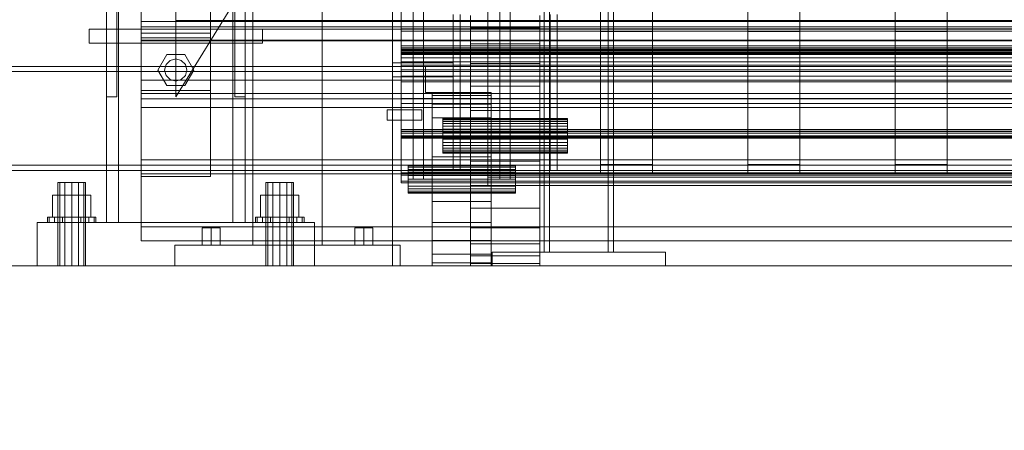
# Model space of a CAD drawing. Header units: millimetres. Extents: x -3490 to 61924, y -72580 to 6847.
# Tile 62 of 256: x -520 to 48, y -36095 to -35858. Entities that reach past the tile are written whole.
import ezdxf

# ---------------------------------------------------------------- set-up
doc = ezdxf.new("R2010")
doc.units = ezdxf.units.MM
for name, color, linetype, lineweight in [('COTAS_O', 1, 'Continuous', 0), ('COTAS_P', 1, 'Continuous', 0), ('frontal_bajante_movil', 7, 'Continuous', 0), ('frontal_C01', 7, 'Continuous', 0), ('frontal_C02', 7, 'Continuous', 0), ('frontal_C05', 7, 'Continuous', 0), ('frontal_C09', 7, 'Continuous', 0), ('frontal_secador', 7, 'Continuous', 0)]:
    doc.layers.add(name, color=color, linetype=linetype, lineweight=lineweight)
doc.dimstyles.new('R19_100', dxfattribs={"dimtxt": 250, "dimasz": 150, "dimexe": 150, "dimexo": 80, "dimgap": 100, "dimtad": 1, "dimtih": 1, "dimtoh": 1, "dimdsep": 46, "dimcen": 0.09, "dimadec": 0, "dimazin": 0, "dimtfac": 1, "dimtdec": 4, "dimtofl": 0, "dimtmove": 0, "dimatfit": 3, "dimfxl": 1, "dimtolj": 1, "dimtzin": 0, "dimarcsym": 0})

# ---------------------------------------------------------------- blocks, each defined once
blk = doc.blocks.new('DIM_R29_54')
at = {"layer": 'COTAS_P'}
for p, q in [((-2600, -35460), (-2645.93, -36358.83)), ((140, -35600), (94.07, -36498.83)), ((-2645.93, -36358.83), (-2493.82, -36321.54)), ((94.07, -36498.83), (-2645.93, -36358.83)), ((-2645.93, -36358.83), (-2498.42, -36411.42)), ((94.07, -36498.83), (-53.43, -36446.23)), ((94.07, -36498.83), (-58.03, -36536.11))]:
    blk.add_line(p, q, dxfattribs=at)
blk.add_text('2743.57 P', height=250, rotation=177.075, dxfattribs=at).set_placement((-1281.03, -36528.7))
blk = doc.blocks.new('DIM_R29_59')
at = {"layer": 'COTAS_O'}
for p, q in [((-1850, -34900), (-1850, -35600)), ((-150, -34900), (-150, -35600)), ((-1850, -35600), (-1700, -35555)), ((-150, -35600), (-300, -35555)), ((-150, -35600), (-1850, -35600)), ((-1850, -35600), (-1700, -35645)), ((-150, -35600), (-300, -35645))]:
    blk.add_line(p, q, dxfattribs=at)
blk.add_text('1700 O', height=250, rotation=180, dxfattribs=at).set_placement((-1000, -35700))
blk = doc.blocks.new('DIM_R29_63')
at = {"layer": 'COTAS_O'}
for p, q in [((-1480, -35300), (-1330, -35255)), ((490, -35300), (340, -35255)), ((-1480, -36000), (-1480, -35300)), ((-1480, -35300), (490, -35300)), ((-1480, -35300), (-1330, -35345)), ((490, -35300), (340, -35345)), ((490, -36000), (490, -35300))]:
    blk.add_line(p, q, dxfattribs=at)
blk.add_text('1970 O', height=250, dxfattribs=at).set_placement((-495, -35200))
blk = doc.blocks.new('DIM_R29_65')
at = {"layer": 'COTAS_O'}
for p, q in [((-1400, -35300), (-1250, -35255)), ((1400, -35300), (1250, -35255)), ((-1400, -36000), (-1400, -35300)), ((-1400, -35300), (1400, -35300)), ((-1400, -35300), (-1250, -35345)), ((1400, -35300), (1250, -35345)), ((1400, -36000), (1400, -35300))]:
    blk.add_line(p, q, dxfattribs=at)
blk.add_text('2800 O', height=250, dxfattribs=at).set_placement((0, -35200))
blk = doc.blocks.new('DIM_R29_66')
at = {"layer": 'COTAS_P'}
for p, q in [((-305, -34680), (395, -34680)), ((395, -34680), (350, -34830)), ((395, -36000), (395, -34680)), ((395, -34680), (440, -34830)), ((395, -36000), (350, -35850)), ((395, -36000), (440, -35850)), ((-305, -36000), (395, -36000))]:
    blk.add_line(p, q, dxfattribs=at)
blk.add_text('1320 P', height=250, rotation=90, dxfattribs=at).set_placement((295, -35340))
blk = doc.blocks.new('DIM_R29_67')
at = {"layer": 'COTAS_P'}
for p, q in [((-305, -35300), (-155, -35255)), ((345, -35300), (195, -35255)), ((-305, -36000), (-305, -35300)), ((-305, -35300), (345, -35300)), ((-305, -35300), (-155, -35345)), ((345, -35300), (195, -35345)), ((345, -36000), (345, -35300))]:
    blk.add_line(p, q, dxfattribs=at)
blk.add_text('650 P', height=250, dxfattribs=at).set_placement((20, -35200))

msp = doc.modelspace()

# ---------------------------------------------------------------- linework, layer by layer
at = {"layer": 'frontal_bajante_movil'}
for p, q in [((-293, -35950), (-293, -35848)), ((-287, -35950), (-287, -35848)), ((-243, -35950), (-243, -35848)), ((-237, -35950), (-237, -35848)), ((-270, -35945), (-270, -35855)), ((-266, -35945), (-266, -35855)), ((-260, -35862.64), (-260, -35855.709)), ((-220, -35862.64), (-220, -35855.709)), ((-214, -35945), (-214, -35855)), ((-210, -35945), (-210, -35855)), ((-260, -35871.967), (-260, -35862.64)), ((-220, -35862.64), (-260, -35862.64)), ((-220, -35871.967), (-220, -35862.64)), ((-260, -35883.332), (-260, -35871.967)), ((-220, -35871.967), (-260, -35871.967)), ((-220, -35883.332), (-220, -35871.967)), ((-305, -35883), (-270, -35883)), ((-305, -35891), (-305, -35883)), ((-286, -35885), (-270, -35885)), ((-286, -35900), (-286, -35885)), ((-270, -35891), (-270, -35883)), ((-270, -35900), (-270, -35885)), ((-260, -35896.299), (-260, -35883.332)), ((-220, -35883.332), (-260, -35883.332)), ((-220, -35896.299), (-220, -35883.332)), ((-305, -35891), (-270, -35891)), ((-260, -35910.368), (-260, -35896.299)), ((-220, -35896.299), (-260, -35896.299)), ((-220, -35910.368), (-220, -35896.299)), ((-286, -35900), (-270, -35900)), ((-282, -35901.704), (-282, -35900)), ((-282, -35900), (-248, -35900)), ((-282, -35906.699), (-282, -35901.704)), ((-282, -35901.704), (-248, -35901.704)), ((-248, -35901.704), (-248, -35900)), ((-248, -35906.699), (-248, -35901.704)), ((-308, -35910), (-288, -35910)), ((-308, -35916), (-308, -35910)), ((-288, -35916), (-288, -35910)), ((-282, -35914.645), (-282, -35906.699)), ((-282, -35906.699), (-248, -35906.699)), ((-248, -35914.645), (-248, -35906.699)), ((-282, -35925), (-282, -35914.645)), ((-282, -35914.645), (-248, -35914.645)), ((-276, -35915.192), (-276, -35915)), ((-204, -35915), (-276, -35915)), ((-276, -35915.761), (-276, -35915.192)), ((-204, -35915.192), (-276, -35915.192)), ((-260, -35925), (-260, -35910.368)), ((-220, -35910.368), (-260, -35910.368)), ((-248, -35925), (-248, -35914.645)), ((-220, -35925), (-220, -35910.368)), ((-204, -35915.192), (-204, -35915)), ((-204, -35915.761), (-204, -35915.192)), ((-308, -35916), (-288, -35916)), ((-276, -35916.685), (-276, -35915.761)), ((-204, -35915.761), (-276, -35915.761)), ((-276, -35917.929), (-276, -35916.685)), ((-204, -35916.685), (-276, -35916.685)), ((-276, -35919.444), (-276, -35917.929)), ((-204, -35917.929), (-276, -35917.929)), ((-276, -35921.173), (-276, -35919.444)), ((-204, -35919.444), (-276, -35919.444)), ((-276, -35923.049), (-276, -35921.173)), ((-204, -35921.173), (-276, -35921.173)), ((-204, -35916.685), (-204, -35915.761)), ((-204, -35917.929), (-204, -35916.685)), ((-204, -35919.444), (-204, -35917.929)), ((-204, -35921.173), (-204, -35919.444)), ((-204, -35923.049), (-204, -35921.173)), ((-282, -35937.059), (-282, -35925)), ((-282, -35925), (-248, -35925)), ((-276, -35925), (-276, -35923.049)), ((-204, -35923.049), (-276, -35923.049)), ((-276, -35925), (-276, -35926.951)), ((-276, -35925), (-204, -35925)), ((-276, -35926.951), (-276, -35928.827)), ((-204, -35926.951), (-276, -35926.951)), ((-260, -35925), (-260, -35939.632)), ((-260, -35925), (-220, -35925)), ((-248, -35937.059), (-248, -35925)), ((-220, -35939.632), (-220, -35925)), ((-204, -35925), (-204, -35923.049)), ((-204, -35926.951), (-204, -35925)), ((-204, -35926.951), (-204, -35928.827)), ((-276, -35928.827), (-276, -35930.556)), ((-204, -35928.827), (-276, -35928.827)), ((-276, -35930.556), (-276, -35932.071)), ((-204, -35930.556), (-276, -35930.556)), ((-276, -35932.071), (-276, -35933.315)), ((-204, -35932.071), (-276, -35932.071)), ((-204, -35928.827), (-204, -35930.556)), ((-204, -35930.556), (-204, -35932.071)), ((-204, -35932.071), (-204, -35933.315)), ((-282, -35937.059), (-282, -35950)), ((-282, -35937.059), (-248, -35937.059)), ((-276, -35933.315), (-276, -35934.239)), ((-204, -35933.315), (-276, -35933.315)), ((-276, -35934.239), (-276, -35934.808)), ((-204, -35934.239), (-276, -35934.239)), ((-276, -35934.808), (-276, -35935)), ((-204, -35934.808), (-276, -35934.808)), ((-204, -35935), (-276, -35935)), ((-248, -35950), (-248, -35937.059)), ((-204, -35933.315), (-204, -35934.239)), ((-204, -35934.239), (-204, -35934.808)), ((-204, -35934.808), (-204, -35935)), ((-296, -35942.273), (-296, -35942)), ((-296, -35942), (-234, -35942)), ((-296, -35943.072), (-296, -35942.273)), ((-296, -35942.273), (-234, -35942.273)), ((-296, -35944.343), (-296, -35943.072)), ((-296, -35943.072), (-234, -35943.072)), ((-260, -35939.632), (-260, -35953.701)), ((-220, -35939.632), (-260, -35939.632)), ((-234, -35942.273), (-234, -35942)), ((-234, -35943.072), (-234, -35942.273)), ((-234, -35944.343), (-234, -35943.072)), ((-220, -35939.632), (-220, -35953.701)), ((-296, -35946), (-296, -35944.343)), ((-296, -35944.343), (-234, -35944.343)), ((-296, -35947.929), (-296, -35946)), ((-296, -35946), (-234, -35946)), ((-296, -35947.929), (-296, -35950)), ((-296, -35947.929), (-234, -35947.929)), ((-270, -35945), (-266, -35945)), ((-234, -35946), (-234, -35944.343)), ((-234, -35947.929), (-234, -35946)), ((-234, -35950), (-234, -35947.929)), ((-214, -35945), (-210, -35945)), ((-296, -35950), (-296, -35952.071)), ((-234, -35950), (-296, -35950)), ((-296, -35952.071), (-296, -35954)), ((-296, -35952.071), (-234, -35952.071)), ((-296, -35954), (-296, -35955.657)), ((-296, -35954), (-234, -35954)), ((-293, -35950), (-287, -35950)), ((-282, -35950), (-282, -35962.941)), ((-248, -35950), (-282, -35950)), ((-260, -35953.701), (-260, -35966.668)), ((-220, -35953.701), (-260, -35953.701)), ((-248, -35950), (-248, -35962.941)), ((-243, -35950), (-237, -35950)), ((-234, -35950), (-234, -35952.071)), ((-234, -35952.071), (-234, -35954)), ((-234, -35954), (-234, -35955.657)), ((-220, -35953.701), (-220, -35966.668)), ((-296, -35955.657), (-296, -35956.928)), ((-296, -35955.657), (-234, -35955.657)), ((-296, -35956.928), (-296, -35957.727)), ((-296, -35956.928), (-234, -35956.928)), ((-296, -35957.727), (-296, -35958)), ((-296, -35957.727), (-234, -35957.727)), ((-296, -35958), (-234, -35958)), ((-234, -35955.657), (-234, -35956.928)), ((-234, -35956.928), (-234, -35957.727)), ((-234, -35957.727), (-234, -35958)), ((-282, -35962.941), (-282, -35975)), ((-282, -35962.941), (-248, -35962.941)), ((-260, -35966.668), (-260, -35978.033)), ((-220, -35966.668), (-260, -35966.668)), ((-248, -35962.941), (-248, -35975)), ((-220, -35966.668), (-220, -35978.033)), ((-282, -35975), (-282, -35985.355)), ((-282, -35975), (-248, -35975)), ((-260, -35978.033), (-260, -35987.36)), ((-220, -35978.033), (-260, -35978.033)), ((-248, -35975), (-248, -35985.355)), ((-220, -35978.033), (-220, -35987.36)), ((-282, -35985.355), (-282, -35993.301)), ((-282, -35985.355), (-248, -35985.355)), ((-260, -35987.36), (-260, -35994.291)), ((-220, -35987.36), (-260, -35987.36)), ((-248, -35985.355), (-248, -35993.301)), ((-220, -35987.36), (-220, -35994.291)), ((-282, -35993.301), (-282, -35998.296)), ((-282, -35993.301), (-248, -35993.301)), ((-260, -35994.291), (-260, -35998.559)), ((-220, -35994.291), (-260, -35994.291)), ((-248, -35993.301), (-248, -35998.296)), ((-220, -35994.291), (-220, -35998.559)), ((-282, -35998.296), (-282, -36000)), ((-282, -35998.296), (-248, -35998.296)), ((-282, -36000), (-248, -36000)), ((-260, -35998.559), (-260, -36000)), ((-220, -35998.559), (-260, -35998.559)), ((-220, -36000), (-260, -36000)), ((-248, -35998.296), (-248, -36000)), ((-220, -35998.559), (-220, -36000))]:
    msp.add_line(p, q, dxfattribs=at)
at = {"layer": 'frontal_C01'}
for p, q in [((-250, -33373.251), (-250, -35948.844)), ((-250, -35953.656), (-250, -33378.064)), ((-470, -35975), (-470, -34599.343)), ((-463, -35975), (-463, -34599.343)), ((-397, -35975), (-397, -34599.343)), ((-390, -35975), (-390, -34599.343)), ((-470, -35975), (-470, -35273.382)), ((-463, -35975), (-463, -35273.382)), ((-397, -35975), (-397, -35273.382)), ((-390, -35975), (-390, -35273.382)), ((-185, -35864.779), (-185, -35463.883)), ((-155, -35463.883), (-155, -35864.779)), ((-100, -35864.779), (-100, -35463.883)), ((-70, -35463.883), (-70, -35864.779)), ((-15, -35864.779), (-15, -35463.883)), ((15, -35463.883), (15, -35864.779)), ((-185, -35469.275), (-185, -35870.172)), ((-155, -35870.172), (-155, -35469.275)), ((-100, -35469.275), (-100, -35870.172)), ((-70, -35870.172), (-70, -35469.275)), ((-15, -35469.275), (-15, -35870.172)), ((15, -35870.172), (15, -35469.275)), ((-185, -35941.62), (-185, -35540.255)), ((-155, -35540.255), (-155, -35941.62)), ((-100, -35941.62), (-100, -35540.255)), ((-70, -35540.255), (-70, -35941.62)), ((-15, -35941.62), (-15, -35540.255)), ((15, -35540.255), (15, -35941.62)), ((-185, -35545.648), (-185, -35947.012)), ((-155, -35947.012), (-155, -35545.648)), ((-100, -35545.648), (-100, -35947.012)), ((-70, -35947.012), (-70, -35545.648)), ((-15, -35545.648), (-15, -35947.012)), ((15, -35947.012), (15, -35545.648)), ((-450, -35868.431), (-450, -35666.226)), ((-410, -35868.431), (-410, -35666.226)), ((-450, -35865.862), (-450, -35705.117)), ((-410, -35865.862), (-410, -35705.117)), ((-430, -35808.525), (-430, -35858.525)), ((-470, -35902.568), (-470, -35813.525)), ((-464, -35902.568), (-464, -35813.525)), ((-450, -35819.005), (-450, -35868.564)), ((-450, -35898.861), (-450, -35819.005)), ((-430, -35902.568), (-375, -35813.525)), ((-430, -35813.525), (-430, -35902.568)), ((-410, -35868.564), (-410, -35819.005)), ((-410, -35819.005), (-410, -35898.861)), ((-396, -35902.568), (-396, -35813.525)), ((-390, -35902.568), (-390, -35813.525)), ((-450, -35868.431), (-450, -35819.138)), ((-410, -35819.138), (-410, -35868.431)), ((-450, -35865.862), (-450, -35827.343)), ((-410, -35827.343), (-410, -35865.862)), ((-300, -35840.323), (-300, -35875.28)), ((-300, -35878.051), (-300, -35842.302)), ((-300, -35863.245), (-300, -35843.898)), ((-300, -35845.797), (-300, -35864.588)), ((-300, -35882.43), (-300, -35847.473)), ((-300, -35849.293), (-300, -35885.042)), ((-430, -35858.525), (-430, -35863.525)), ((430, -35858.525), (-430, -35858.525)), ((-480, -35863.525), (-380, -35863.525)), ((-480, -35871.525), (-480, -35863.525)), ((-450, -35869.898), (-450, -35859.113)), ((-450, -35859.113), (450, -35859.113)), ((-450, -35892.817), (-450, -35859.113)), ((-450, -35870.172), (-450, -35862.083)), ((-450, -35862.083), (450, -35862.083)), ((-450, -35900.602), (-450, -35862.083)), ((430, -35863.525), (-430, -35863.525)), ((-380, -35871.525), (-380, -35863.525)), ((-300, -35875.556), (-300, -35863.245)), ((300, -35863.245), (-300, -35863.245)), ((-410, -35865.862), (-450, -35865.862)), ((-410, -35868.431), (-450, -35868.431)), ((-450, -35868.564), (-410, -35868.564)), ((-450, -35948.419), (-450, -35868.564)), ((450, -35869.898), (-450, -35869.898)), ((-450, -35869.898), (-450, -35903.602)), ((450, -35870.172), (-450, -35870.172)), ((-450, -35870.172), (-450, -35908.69)), ((-410, -35948.419), (-410, -35868.564)), ((-300, -35864.588), (-300, -35876.252)), ((300, -35864.588), (-300, -35864.588)), ((-155, -35864.779), (-185, -35864.779)), ((-185, -35864.779), (-185, -35870.172)), ((-185, -35870.172), (-155, -35870.172)), ((-155, -35870.172), (-155, -35864.779)), ((-70, -35864.779), (-100, -35864.779)), ((-100, -35864.779), (-100, -35870.172)), ((-100, -35870.172), (-70, -35870.172)), ((-70, -35870.172), (-70, -35864.779)), ((15, -35864.779), (-15, -35864.779)), ((-15, -35864.779), (-15, -35870.172)), ((-15, -35870.172), (15, -35870.172)), ((15, -35870.172), (15, -35864.779)), ((-480, -35871.525), (-380, -35871.525)), ((-470, -35871.525), (-463, -35871.525)), ((-470, -35975), (-470, -35871.525)), ((-463, -35975), (-463, -35871.525)), ((-463, -35871.525), (-397, -35871.525)), ((-397, -35871.525), (-390, -35871.525)), ((-397, -35975), (-397, -35871.525)), ((-390, -35975), (-390, -35871.525)), ((-300, -35884.304), (-300, -35873.156)), ((-300, -35873.156), (-300, -35890.596)), ((300, -35873.156), (-300, -35873.156)), ((-300, -35874.208), (-300, -35922.356)), ((300, -35874.208), (-300, -35874.208)), ((-300, -35874.208), (-300, -35876.904)), ((-300, -35875.012), (300, -35875.012)), ((-300, -35923.45), (-300, -35875.012)), ((-300, -35877.491), (-300, -35875.012)), ((-300, -35875.28), (300, -35875.28)), ((-300, -35882.43), (-300, -35875.28)), ((-300, -35879.992), (-300, -35875.556)), ((300, -35875.556), (-300, -35875.556)), ((-440.4, -35887.046), (-435.2, -35878.04)), ((-435.543, -35883.846), (-433.2, -35881.504)), ((-435.2, -35878.04), (-424.8, -35878.04)), ((-433.2, -35881.504), (-430, -35880.646)), ((-430, -35880.646), (-426.8, -35881.504)), ((-426.8, -35881.504), (-424.457, -35883.846)), ((-424.8, -35878.04), (-419.6, -35887.046)), ((-300, -35875.968), (-300, -35886.869)), ((-300, -35893.841), (-300, -35875.968)), ((-300, -35875.968), (300, -35875.968)), ((-300, -35876.252), (-300, -35879.992)), ((300, -35876.252), (-300, -35876.252)), ((-300, -35876.904), (300, -35876.904)), ((-300, -35925.053), (-300, -35876.904)), ((-300, -35877.491), (-300, -35925.93)), ((300, -35877.491), (-300, -35877.491)), ((300, -35878.051), (-300, -35878.051)), ((-300, -35878.051), (-300, -35885.042)), ((300, -35879.992), (-300, -35879.992)), ((-435.2, -35896.053), (-440.4, -35887.046)), ((-436.4, -35887.046), (-435.543, -35883.846)), ((-435.543, -35890.246), (-436.4, -35887.046)), ((-419.6, -35887.046), (-424.8, -35896.053)), ((-424.457, -35883.846), (-423.6, -35887.046)), ((-423.6, -35887.046), (-424.457, -35890.246)), ((300, -35882.43), (-300, -35882.43)), ((-300, -35903.461), (-300, -35884.304)), ((-300, -35884.304), (300, -35884.304)), ((-300, -35885.042), (300, -35885.042)), ((-300, -35886.869), (-300, -35906.421)), ((300, -35886.869), (-300, -35886.869)), ((450, -35892.817), (-450, -35892.817)), ((-450, -35892.817), (-450, -35903.602)), ((-433.2, -35892.589), (-435.543, -35890.246)), ((-430, -35893.446), (-433.2, -35892.589)), ((-426.8, -35892.589), (-430, -35893.446)), ((-424.457, -35890.246), (-426.8, -35892.589)), ((-300, -35890.596), (-300, -35903.461)), ((-300, -35890.596), (300, -35890.596)), ((-424.8, -35896.053), (-435.2, -35896.053)), ((-300, -35906.421), (-300, -35893.841)), ((300, -35893.841), (-300, -35893.841)), ((-464, -35902.568), (-470, -35902.568)), ((-450, -35948.419), (-450, -35898.861)), ((-450, -35898.861), (-410, -35898.861)), ((450, -35900.602), (-450, -35900.602)), ((-450, -35900.602), (-450, -35908.69)), ((-450, -35903.602), (450, -35903.602)), ((-410, -35898.861), (-410, -35948.419)), ((-390, -35902.568), (-396, -35902.568)), ((300, -35903.461), (-300, -35903.461)), ((-450, -35908.69), (450, -35908.69)), ((-300, -35906.421), (300, -35906.421)), ((-300, -35925.634), (-300, -35921.431)), ((-300, -35921.431), (-300, -35946.31)), ((300, -35921.431), (-300, -35921.431)), ((-300, -35922.356), (300, -35922.356)), ((-300, -35925.053), (-300, -35922.356)), ((-300, -35922.583), (-300, -35926.45)), ((-300, -35947.64), (-300, -35922.583)), ((-300, -35922.583), (300, -35922.583)), ((300, -35923.45), (-300, -35923.45)), ((-300, -35923.45), (-300, -35925.93)), ((300, -35925.053), (-300, -35925.053)), ((-300, -35951.161), (-300, -35925.634)), ((-300, -35925.634), (300, -35925.634)), ((-300, -35925.93), (300, -35925.93)), ((-300, -35926.45), (-300, -35952.102)), ((300, -35926.45), (-300, -35926.45)), ((-450, -35947.012), (-450, -35938.924)), ((-450, -35938.924), (450, -35938.924)), ((-450, -35977.442), (-450, -35938.924)), ((-155, -35941.62), (-185, -35941.62)), ((-185, -35941.62), (-185, -35947.012)), ((-155, -35947.012), (-155, -35941.62)), ((-70, -35941.62), (-100, -35941.62)), ((-100, -35941.62), (-100, -35947.012)), ((-70, -35947.012), (-70, -35941.62)), ((15, -35941.62), (-15, -35941.62)), ((-15, -35941.62), (-15, -35947.012)), ((15, -35947.012), (15, -35941.62)), ((450, -35947.012), (-450, -35947.012)), ((-450, -35947.012), (-450, -35985.531)), ((-410, -35948.419), (-450, -35948.419)), ((-300, -35946.31), (-300, -35951.161)), ((-300, -35946.31), (300, -35946.31)), ((-300, -35952.102), (-300, -35947.64)), ((300, -35947.64), (-300, -35947.64)), ((-250, -35948.844), (250, -35948.844)), ((-250, -35953.656), (-250, -35948.844)), ((-185, -35947.012), (-155, -35947.012)), ((-100, -35947.012), (-70, -35947.012)), ((-15, -35947.012), (15, -35947.012)), ((-496.928, -35952), (-498, -35952)), ((-498, -36000), (-498, -35952)), ((-494, -35952), (-496.928, -35952)), ((-496.928, -36000), (-496.928, -35952)), ((-490, -35952), (-494, -35952)), ((-494, -36000), (-494, -35952)), ((-490, -35952), (-486, -35952)), ((-490, -35952), (-490, -36000)), ((-486, -35952), (-483.072, -35952)), ((-486, -36000), (-486, -35952)), ((-483.072, -35952), (-482, -35952)), ((-483.072, -36000), (-483.072, -35952)), ((-482, -36000), (-482, -35952)), ((-376.928, -35952), (-378, -35952)), ((-378, -36000), (-378, -35952)), ((-374, -35952), (-376.928, -35952)), ((-376.928, -36000), (-376.928, -35952)), ((-370, -35952), (-374, -35952)), ((-374, -36000), (-374, -35952)), ((-370, -35952), (-366, -35952)), ((-370, -35952), (-370, -36000)), ((-366, -35952), (-363.072, -35952)), ((-366, -36000), (-366, -35952)), ((-363.072, -35952), (-362, -35952)), ((-363.072, -36000), (-363.072, -35952)), ((-362, -36000), (-362, -35952)), ((300, -35951.161), (-300, -35951.161)), ((-300, -35952.102), (300, -35952.102)), ((250, -35953.656), (-250, -35953.656)), ((-490, -35959.2), (-501.085, -35959.2)), ((-501.085, -35972), (-501.085, -35959.2)), ((-490, -35959.2), (-478.915, -35959.2)), ((-490, -35959.2), (-490, -35972)), ((-478.915, -35972), (-478.915, -35959.2)), ((-370, -35959.2), (-381.085, -35959.2)), ((-381.085, -35972), (-381.085, -35959.2)), ((-370, -35959.2), (-358.915, -35959.2)), ((-370, -35959.2), (-370, -35972)), ((-358.915, -35972), (-358.915, -35959.2)), ((-502.934, -35972), (-504, -35972)), ((-504, -35975), (-504, -35972)), ((-499.899, -35972), (-502.934, -35972)), ((-502.934, -35975), (-502.934, -35972)), ((-501.085, -35972), (-490, -35972)), ((-495.358, -35972), (-499.899, -35972)), ((-499.899, -35975), (-499.899, -35972)), ((-490, -35972), (-495.358, -35972)), ((-495.358, -35975), (-495.358, -35972)), ((-490, -35972), (-484.642, -35972)), ((-490, -35972), (-490, -35975)), ((-490, -35972), (-478.915, -35972)), ((-484.642, -35972), (-480.101, -35972)), ((-484.642, -35975), (-484.642, -35972)), ((-480.101, -35972), (-477.066, -35972)), ((-480.101, -35975), (-480.101, -35972)), ((-477.066, -35972), (-476, -35972)), ((-477.066, -35975), (-477.066, -35972)), ((-476, -35975), (-476, -35972)), ((-382.934, -35972), (-384, -35972)), ((-384, -35975), (-384, -35972)), ((-379.899, -35972), (-382.934, -35972)), ((-382.934, -35975), (-382.934, -35972)), ((-381.085, -35972), (-370, -35972)), ((-375.358, -35972), (-379.899, -35972)), ((-379.899, -35975), (-379.899, -35972)), ((-370, -35972), (-375.358, -35972)), ((-375.358, -35975), (-375.358, -35972)), ((-370, -35972), (-364.642, -35972)), ((-370, -35972), (-370, -35975)), ((-370, -35972), (-358.915, -35972)), ((-364.642, -35972), (-360.101, -35972)), ((-364.642, -35975), (-364.642, -35972)), ((-360.101, -35972), (-357.066, -35972)), ((-360.101, -35975), (-360.101, -35972)), ((-357.066, -35972), (-356, -35972)), ((-357.066, -35975), (-357.066, -35972)), ((-356, -35975), (-356, -35972)), ((-510, -35975), (-350, -35975)), ((-510, -36000), (-510, -35975)), ((-502.934, -35975), (-504, -35975)), ((-499.899, -35975), (-502.934, -35975)), ((-495.358, -35975), (-499.899, -35975)), ((-495.358, -35975), (-490, -35975)), ((-490, -35975), (-484.642, -35975)), ((-484.642, -35975), (-480.101, -35975)), ((-480.101, -35975), (-477.066, -35975)), ((-477.066, -35975), (-476, -35975)), ((-470, -35975), (-463, -35975)), ((-463, -35975), (-397, -35975)), ((450, -35977.442), (-450, -35977.442)), ((-450, -35977.442), (-450, -35985.531)), ((-397, -35975), (-390, -35975)), ((-382.934, -35975), (-384, -35975)), ((-379.899, -35975), (-382.934, -35975)), ((-375.358, -35975), (-379.899, -35975)), ((-375.358, -35975), (-370, -35975)), ((-370, -35975), (-364.642, -35975)), ((-364.642, -35975), (-360.101, -35975)), ((-360.101, -35975), (-357.066, -35975)), ((-357.066, -35975), (-356, -35975)), ((-350, -36000), (-350, -35975)), ((-450, -35985.531), (450, -35985.531)), ((-510, -36000), (-350, -36000)), ((-496.928, -36000), (-498, -36000)), ((-494, -36000), (-496.928, -36000)), ((-494, -36000), (-490, -36000)), ((-490, -36000), (-486, -36000)), ((-486, -36000), (-483.072, -36000)), ((-483.072, -36000), (-482, -36000)), ((-376.928, -36000), (-378, -36000)), ((-374, -36000), (-376.928, -36000)), ((-374, -36000), (-370, -36000)), ((-370, -36000), (-366, -36000)), ((-366, -36000), (-363.072, -36000)), ((-363.072, -36000), (-362, -36000))]:
    msp.add_line(p, q, dxfattribs=at)
at = {"layer": 'frontal_C02'}
for p, q in [((-470, -35975), (-470, -33530.372)), ((-463, -35975), (-463, -33530.372)), ((-397, -35975), (-397, -33530.372)), ((-390, -35975), (-390, -33530.372)), ((-470, -35975), (-470, -34035.57)), ((-463, -35975), (-463, -34035.57)), ((-397, -35975), (-397, -34035.57)), ((-390, -35975), (-390, -34035.57)), ((-470, -35975), (-470, -34840.309)), ((-463, -35975), (-463, -34840.309)), ((-397, -35975), (-397, -34840.309)), ((-390, -35975), (-390, -34840.309)), ((-470, -35975), (-470, -35605.585)), ((-463, -35975), (-463, -35605.585)), ((-397, -35975), (-397, -35605.585)), ((-390, -35975), (-390, -35605.585)), ((-496.928, -35952), (-498, -35952)), ((-498, -36000), (-498, -35952)), ((-494, -35952), (-496.928, -35952)), ((-496.928, -36000), (-496.928, -35952)), ((-490, -35952), (-494, -35952)), ((-494, -36000), (-494, -35952)), ((-490, -35952), (-486, -35952)), ((-490, -35952), (-490, -36000)), ((-486, -35952), (-483.072, -35952)), ((-486, -36000), (-486, -35952)), ((-483.072, -35952), (-482, -35952)), ((-483.072, -36000), (-483.072, -35952)), ((-482, -36000), (-482, -35952)), ((-376.928, -35952), (-378, -35952)), ((-378, -36000), (-378, -35952)), ((-374, -35952), (-376.928, -35952)), ((-376.928, -36000), (-376.928, -35952)), ((-370, -35952), (-374, -35952)), ((-374, -36000), (-374, -35952)), ((-370, -35952), (-366, -35952)), ((-370, -35952), (-370, -36000)), ((-366, -35952), (-363.072, -35952)), ((-366, -36000), (-366, -35952)), ((-363.072, -35952), (-362, -35952)), ((-363.072, -36000), (-363.072, -35952)), ((-362, -36000), (-362, -35952)), ((-490, -35959.2), (-501.085, -35959.2)), ((-501.085, -35972), (-501.085, -35959.2)), ((-490, -35959.2), (-478.915, -35959.2)), ((-490, -35959.2), (-490, -35972)), ((-478.915, -35972), (-478.915, -35959.2)), ((-370, -35959.2), (-381.085, -35959.2)), ((-381.085, -35972), (-381.085, -35959.2)), ((-370, -35959.2), (-358.915, -35959.2)), ((-370, -35959.2), (-370, -35972)), ((-358.915, -35972), (-358.915, -35959.2)), ((-502.934, -35972), (-504, -35972)), ((-504, -35975), (-504, -35972)), ((-499.899, -35972), (-502.934, -35972)), ((-502.934, -35975), (-502.934, -35972)), ((-501.085, -35972), (-490, -35972)), ((-495.358, -35972), (-499.899, -35972)), ((-499.899, -35975), (-499.899, -35972)), ((-490, -35972), (-495.358, -35972)), ((-495.358, -35975), (-495.358, -35972)), ((-490, -35972), (-484.642, -35972)), ((-490, -35972), (-490, -35975)), ((-490, -35972), (-478.915, -35972)), ((-484.642, -35972), (-480.101, -35972)), ((-484.642, -35975), (-484.642, -35972)), ((-480.101, -35972), (-477.066, -35972)), ((-480.101, -35975), (-480.101, -35972)), ((-477.066, -35972), (-476, -35972)), ((-477.066, -35975), (-477.066, -35972)), ((-476, -35975), (-476, -35972)), ((-382.934, -35972), (-384, -35972)), ((-384, -35975), (-384, -35972)), ((-379.899, -35972), (-382.934, -35972)), ((-382.934, -35975), (-382.934, -35972)), ((-381.085, -35972), (-370, -35972)), ((-375.358, -35972), (-379.899, -35972)), ((-379.899, -35975), (-379.899, -35972)), ((-370, -35972), (-375.358, -35972)), ((-375.358, -35975), (-375.358, -35972)), ((-370, -35972), (-364.642, -35972)), ((-370, -35972), (-370, -35975)), ((-370, -35972), (-358.915, -35972)), ((-364.642, -35972), (-360.101, -35972)), ((-364.642, -35975), (-364.642, -35972)), ((-360.101, -35972), (-357.066, -35972)), ((-360.101, -35975), (-360.101, -35972)), ((-357.066, -35972), (-356, -35972)), ((-357.066, -35975), (-357.066, -35972)), ((-356, -35975), (-356, -35972)), ((-510, -35975), (-350, -35975)), ((-510, -36000), (-510, -35975)), ((-502.934, -35975), (-504, -35975)), ((-499.899, -35975), (-502.934, -35975)), ((-495.358, -35975), (-499.899, -35975)), ((-495.358, -35975), (-490, -35975)), ((-490, -35975), (-484.642, -35975)), ((-484.642, -35975), (-480.101, -35975)), ((-480.101, -35975), (-477.066, -35975)), ((-477.066, -35975), (-476, -35975)), ((-470, -35975), (-463, -35975)), ((-463, -35975), (-397, -35975)), ((-397, -35975), (-390, -35975)), ((-382.934, -35975), (-384, -35975)), ((-379.899, -35975), (-382.934, -35975)), ((-375.358, -35975), (-379.899, -35975)), ((-375.358, -35975), (-370, -35975)), ((-370, -35975), (-364.642, -35975)), ((-364.642, -35975), (-360.101, -35975)), ((-360.101, -35975), (-357.066, -35975)), ((-357.066, -35975), (-356, -35975)), ((-350, -36000), (-350, -35975)), ((-510, -36000), (-350, -36000)), ((-496.928, -36000), (-498, -36000)), ((-494, -36000), (-496.928, -36000)), ((-494, -36000), (-490, -36000)), ((-490, -36000), (-486, -36000)), ((-486, -36000), (-483.072, -36000)), ((-483.072, -36000), (-482, -36000)), ((-376.928, -36000), (-378, -36000)), ((-374, -36000), (-376.928, -36000)), ((-374, -36000), (-370, -36000)), ((-370, -36000), (-366, -36000)), ((-366, -36000), (-363.072, -36000)), ((-363.072, -36000), (-362, -36000))]:
    msp.add_line(p, q, dxfattribs=at)
at = {"layer": 'frontal_C05'}
for p, q in [((-217.5, -35992), (-217.5, -34800)), ((-214.5, -34800), (-214.5, -35992)), ((-180.5, -34800), (-180.5, -35992)), ((-177.5, -35992), (-177.5, -34800)), ((-247.5, -36000), (-247.5, -35992)), ((-247.5, -35992), (-147.5, -35992)), ((-238.982, -35992), (-238.998, -35992)), ((-238.95, -35992), (-238.982, -35992)), ((-238.901, -35992), (-238.95, -35992)), ((-238.837, -35992), (-238.901, -35992)), ((-238.757, -35992), (-238.837, -35992)), ((-238.662, -35992), (-238.757, -35992)), ((-238.551, -35992), (-238.662, -35992)), ((-238.425, -35992), (-238.551, -35992)), ((-238.284, -35992), (-238.425, -35992)), ((-238.129, -35992), (-238.284, -35992)), ((-237.96, -35992), (-238.129, -35992)), ((-237.778, -35992), (-237.96, -35992)), ((-237.582, -35992), (-237.778, -35992)), ((-237.374, -35992), (-237.582, -35992)), ((-237.153, -35992), (-237.374, -35992)), ((-236.921, -35992), (-237.153, -35992)), ((-236.678, -35992), (-236.921, -35992)), ((-236.425, -35992), (-236.678, -35992)), ((-236.162, -35992), (-236.425, -35992)), ((-235.889, -35992), (-236.162, -35992)), ((-235.609, -35992), (-235.889, -35992)), ((-235.32, -35992), (-235.609, -35992)), ((-235.025, -35992), (-235.32, -35992)), ((-234.723, -35992), (-235.025, -35992)), ((-234.416, -35992), (-234.723, -35992)), ((-234.104, -35992), (-234.416, -35992)), ((-233.788, -35992), (-234.104, -35992)), ((-233.469, -35992), (-233.788, -35992)), ((-233.147, -35992), (-233.469, -35992)), ((-232.824, -35992), (-233.147, -35992)), ((-232.5, -35992), (-232.824, -35992)), ((-232.176, -35992), (-232.5, -35992)), ((-231.853, -35992), (-232.176, -35992)), ((-231.531, -35992), (-231.853, -35992)), ((-231.212, -35992), (-231.531, -35992)), ((-230.896, -35992), (-231.212, -35992)), ((-230.584, -35992), (-230.896, -35992)), ((-230.277, -35992), (-230.584, -35992)), ((-229.975, -35992), (-230.277, -35992)), ((-229.68, -35992), (-229.975, -35992)), ((-229.391, -35992), (-229.68, -35992)), ((-229.111, -35992), (-229.391, -35992)), ((-228.838, -35992), (-229.111, -35992)), ((-228.575, -35992), (-228.838, -35992)), ((-228.322, -35992), (-228.575, -35992)), ((-228.079, -35992), (-228.322, -35992)), ((-227.847, -35992), (-228.079, -35992)), ((-227.626, -35992), (-227.847, -35992)), ((-227.418, -35992), (-227.626, -35992)), ((-227.222, -35992), (-227.418, -35992)), ((-227.04, -35992), (-227.222, -35992)), ((-226.871, -35992), (-227.04, -35992)), ((-226.716, -35992), (-226.871, -35992)), ((-226.575, -35992), (-226.716, -35992)), ((-226.449, -35992), (-226.575, -35992)), ((-226.449, -35992), (-226.338, -35992)), ((-226.338, -35992), (-226.243, -35992)), ((-226.243, -35992), (-226.163, -35992)), ((-226.163, -35992), (-226.099, -35992)), ((-226.099, -35992), (-226.05, -35992)), ((-226.05, -35992), (-226.018, -35992)), ((-226.018, -35992), (-226.002, -35992)), ((-217.5, -35992), (-177.5, -35992)), ((-214.5, -35992), (-180.5, -35992)), ((-168.982, -35992), (-168.998, -35992)), ((-168.95, -35992), (-168.982, -35992)), ((-168.901, -35992), (-168.95, -35992)), ((-168.837, -35992), (-168.901, -35992)), ((-168.757, -35992), (-168.837, -35992)), ((-168.662, -35992), (-168.757, -35992)), ((-168.551, -35992), (-168.662, -35992)), ((-168.425, -35992), (-168.551, -35992)), ((-168.284, -35992), (-168.425, -35992)), ((-168.129, -35992), (-168.284, -35992)), ((-167.96, -35992), (-168.129, -35992)), ((-167.778, -35992), (-167.96, -35992)), ((-167.582, -35992), (-167.778, -35992)), ((-167.374, -35992), (-167.582, -35992)), ((-167.153, -35992), (-167.374, -35992)), ((-166.921, -35992), (-167.153, -35992)), ((-166.678, -35992), (-166.921, -35992)), ((-166.425, -35992), (-166.678, -35992)), ((-166.162, -35992), (-166.425, -35992)), ((-165.889, -35992), (-166.162, -35992)), ((-165.609, -35992), (-165.889, -35992)), ((-165.32, -35992), (-165.609, -35992)), ((-165.025, -35992), (-165.32, -35992)), ((-164.723, -35992), (-165.025, -35992)), ((-164.416, -35992), (-164.723, -35992)), ((-164.104, -35992), (-164.416, -35992)), ((-163.788, -35992), (-164.104, -35992)), ((-163.469, -35992), (-163.788, -35992)), ((-163.147, -35992), (-163.469, -35992)), ((-162.824, -35992), (-163.147, -35992)), ((-162.5, -35992), (-162.824, -35992)), ((-162.176, -35992), (-162.5, -35992)), ((-161.853, -35992), (-162.176, -35992)), ((-161.531, -35992), (-161.853, -35992)), ((-161.212, -35992), (-161.531, -35992)), ((-160.896, -35992), (-161.212, -35992)), ((-160.584, -35992), (-160.896, -35992)), ((-160.277, -35992), (-160.584, -35992)), ((-159.975, -35992), (-160.277, -35992)), ((-159.68, -35992), (-159.975, -35992)), ((-159.391, -35992), (-159.68, -35992)), ((-159.111, -35992), (-159.391, -35992)), ((-158.838, -35992), (-159.111, -35992)), ((-158.575, -35992), (-158.838, -35992)), ((-158.322, -35992), (-158.575, -35992)), ((-158.079, -35992), (-158.322, -35992)), ((-157.847, -35992), (-158.079, -35992)), ((-157.626, -35992), (-157.847, -35992)), ((-157.418, -35992), (-157.626, -35992)), ((-157.222, -35992), (-157.418, -35992)), ((-157.222, -35992), (-157.04, -35992)), ((-157.04, -35992), (-156.871, -35992)), ((-156.871, -35992), (-156.716, -35992)), ((-156.716, -35992), (-156.575, -35992)), ((-156.575, -35992), (-156.449, -35992)), ((-156.449, -35992), (-156.338, -35992)), ((-156.338, -35992), (-156.243, -35992)), ((-156.243, -35992), (-156.163, -35992)), ((-156.163, -35992), (-156.099, -35992)), ((-156.099, -35992), (-156.05, -35992)), ((-156.05, -35992), (-156.018, -35992)), ((-156.018, -35992), (-156.002, -35992)), ((-147.5, -36000), (-147.5, -35992)), ((-247.5, -36000), (-147.5, -36000)), ((-238.982, -36000), (-238.998, -36000)), ((-238.95, -36000), (-238.982, -36000)), ((-238.901, -36000), (-238.95, -36000)), ((-238.837, -36000), (-238.901, -36000)), ((-238.757, -36000), (-238.837, -36000)), ((-238.662, -36000), (-238.757, -36000)), ((-238.551, -36000), (-238.662, -36000)), ((-238.425, -36000), (-238.551, -36000)), ((-238.284, -36000), (-238.425, -36000)), ((-238.129, -36000), (-238.284, -36000)), ((-237.96, -36000), (-238.129, -36000)), ((-237.778, -36000), (-237.96, -36000)), ((-237.582, -36000), (-237.778, -36000)), ((-237.374, -36000), (-237.582, -36000)), ((-237.153, -36000), (-237.374, -36000)), ((-236.921, -36000), (-237.153, -36000)), ((-236.678, -36000), (-236.921, -36000)), ((-236.425, -36000), (-236.678, -36000)), ((-236.162, -36000), (-236.425, -36000)), ((-235.889, -36000), (-236.162, -36000)), ((-235.609, -36000), (-235.889, -36000)), ((-235.32, -36000), (-235.609, -36000)), ((-235.025, -36000), (-235.32, -36000)), ((-234.723, -36000), (-235.025, -36000)), ((-234.416, -36000), (-234.723, -36000)), ((-234.104, -36000), (-234.416, -36000)), ((-233.788, -36000), (-234.104, -36000)), ((-233.469, -36000), (-233.788, -36000)), ((-233.147, -36000), (-233.469, -36000)), ((-232.824, -36000), (-233.147, -36000)), ((-232.5, -36000), (-232.824, -36000)), ((-232.176, -36000), (-232.5, -36000)), ((-231.853, -36000), (-232.176, -36000)), ((-231.531, -36000), (-231.853, -36000)), ((-231.212, -36000), (-231.531, -36000)), ((-230.896, -36000), (-231.212, -36000)), ((-230.584, -36000), (-230.896, -36000)), ((-230.277, -36000), (-230.584, -36000)), ((-229.975, -36000), (-230.277, -36000)), ((-229.68, -36000), (-229.975, -36000)), ((-229.391, -36000), (-229.68, -36000)), ((-229.111, -36000), (-229.391, -36000)), ((-228.838, -36000), (-229.111, -36000)), ((-228.575, -36000), (-228.838, -36000)), ((-228.322, -36000), (-228.575, -36000)), ((-228.079, -36000), (-228.322, -36000)), ((-227.847, -36000), (-228.079, -36000)), ((-227.626, -36000), (-227.847, -36000)), ((-227.418, -36000), (-227.626, -36000)), ((-227.222, -36000), (-227.418, -36000)), ((-227.04, -36000), (-227.222, -36000)), ((-226.871, -36000), (-227.04, -36000)), ((-226.716, -36000), (-226.871, -36000)), ((-226.575, -36000), (-226.716, -36000)), ((-226.449, -36000), (-226.575, -36000)), ((-226.449, -36000), (-226.338, -36000)), ((-226.338, -36000), (-226.243, -36000)), ((-226.243, -36000), (-226.163, -36000)), ((-226.163, -36000), (-226.099, -36000)), ((-226.099, -36000), (-226.05, -36000)), ((-226.05, -36000), (-226.018, -36000)), ((-226.018, -36000), (-226.002, -36000)), ((-168.982, -36000), (-168.998, -36000)), ((-168.95, -36000), (-168.982, -36000)), ((-168.901, -36000), (-168.95, -36000)), ((-168.837, -36000), (-168.901, -36000)), ((-168.757, -36000), (-168.837, -36000)), ((-168.662, -36000), (-168.757, -36000)), ((-168.551, -36000), (-168.662, -36000)), ((-168.425, -36000), (-168.551, -36000)), ((-168.284, -36000), (-168.425, -36000)), ((-168.129, -36000), (-168.284, -36000)), ((-167.96, -36000), (-168.129, -36000)), ((-167.778, -36000), (-167.96, -36000)), ((-167.582, -36000), (-167.778, -36000)), ((-167.374, -36000), (-167.582, -36000)), ((-167.153, -36000), (-167.374, -36000)), ((-166.921, -36000), (-167.153, -36000)), ((-166.678, -36000), (-166.921, -36000)), ((-166.425, -36000), (-166.678, -36000)), ((-166.162, -36000), (-166.425, -36000)), ((-165.889, -36000), (-166.162, -36000)), ((-165.609, -36000), (-165.889, -36000)), ((-165.32, -36000), (-165.609, -36000)), ((-165.025, -36000), (-165.32, -36000)), ((-164.723, -36000), (-165.025, -36000)), ((-164.416, -36000), (-164.723, -36000)), ((-164.104, -36000), (-164.416, -36000)), ((-163.788, -36000), (-164.104, -36000)), ((-163.469, -36000), (-163.788, -36000)), ((-163.147, -36000), (-163.469, -36000)), ((-162.824, -36000), (-163.147, -36000)), ((-162.5, -36000), (-162.824, -36000)), ((-162.176, -36000), (-162.5, -36000)), ((-161.853, -36000), (-162.176, -36000)), ((-161.531, -36000), (-161.853, -36000)), ((-161.212, -36000), (-161.531, -36000)), ((-160.896, -36000), (-161.212, -36000)), ((-160.584, -36000), (-160.896, -36000)), ((-160.277, -36000), (-160.584, -36000)), ((-159.975, -36000), (-160.277, -36000)), ((-159.68, -36000), (-159.975, -36000)), ((-159.391, -36000), (-159.68, -36000)), ((-159.111, -36000), (-159.391, -36000)), ((-158.838, -36000), (-159.111, -36000)), ((-158.575, -36000), (-158.838, -36000)), ((-158.322, -36000), (-158.575, -36000)), ((-158.079, -36000), (-158.322, -36000)), ((-157.847, -36000), (-158.079, -36000)), ((-157.626, -36000), (-157.847, -36000)), ((-157.418, -36000), (-157.626, -36000)), ((-157.222, -36000), (-157.418, -36000)), ((-157.222, -36000), (-157.04, -36000)), ((-157.04, -36000), (-156.871, -36000)), ((-156.871, -36000), (-156.716, -36000)), ((-156.716, -36000), (-156.575, -36000)), ((-156.575, -36000), (-156.449, -36000)), ((-156.449, -36000), (-156.338, -36000)), ((-156.338, -36000), (-156.243, -36000)), ((-156.243, -36000), (-156.163, -36000)), ((-156.163, -36000), (-156.099, -36000)), ((-156.099, -36000), (-156.05, -36000)), ((-156.05, -36000), (-156.018, -36000)), ((-156.018, -36000), (-156.002, -36000))]:
    msp.add_line(p, q, dxfattribs=at)
at = {"layer": 'frontal_C09'}
for p, q in [((-385.472, -35988), (-385.472, -35693.308)), ((-345.472, -35988), (-345.472, -35695.351)), ((-409.472, -35978), (-414.668, -35978)), ((-414.668, -35988), (-414.668, -35978)), ((-409.472, -35978), (-404.276, -35978)), ((-409.472, -35978), (-409.472, -35988)), ((-404.276, -35988), (-404.276, -35978)), ((-321.472, -35978), (-326.668, -35978)), ((-326.668, -35988), (-326.668, -35978)), ((-321.472, -35978), (-316.276, -35978)), ((-321.472, -35978), (-321.472, -35988)), ((-316.276, -35988), (-316.276, -35978)), ((-430.472, -35988), (-300.472, -35988)), ((-430.472, -36000), (-430.472, -35988)), ((-414.668, -35988), (-409.472, -35988)), ((-409.472, -35988), (-404.276, -35988)), ((-385.472, -35988), (-345.472, -35988)), ((-326.668, -35988), (-321.472, -35988)), ((-321.472, -35988), (-316.276, -35988)), ((-300.472, -36000), (-300.472, -35988)), ((-430.472, -36000), (-300.472, -36000))]:
    msp.add_line(p, q, dxfattribs=at)
at = {"layer": 'frontal_secador'}
for p, q in [((-1265, -35885), (1265, -35885)), ((-1265, -35888), (1265, -35888)), ((-1265, -35942), (1265, -35942)), ((-1265, -35945), (1265, -35945)), ((-1400, -36000), (1400, -36000))]:
    msp.add_line(p, q, dxfattribs=at)

# ---------------------------------------------------------------- dimensions: what is measured, and where the dimension line sits
at = {"layer": 'COTAS_O'}
for p1, p2, picture, middle in [((-150, -34900), (-1850, -34900), 'DIM_R29_59', (-1000, -35600)), ((-1480, -36000), (490, -36000), 'DIM_R29_63', (-495, -35300)), ((-1400, -36000), (1400, -36000), 'DIM_R29_65', (0, -35300))]:
    dim = msp.add_aligned_dim(p1=p1, p2=p2, distance=700, text='<> O', dimstyle='R19_100', dxfattribs=at)
    dim.commit()
    dim.dimension.update_dxf_attribs({"geometry": picture, "text_midpoint": middle})
at = {"layer": 'COTAS_P'}
for p1, p2, distance, picture, middle in [((-305, -36000), (-305, -34680), -700, 'DIM_R29_66', (395, -35340)), ((-305, -36000), (345, -36000), 700, 'DIM_R29_67', (20, -35300)), ((140, -35600), (-2600, -35460), 900, 'DIM_R29_54', (-1275.925, -36428.827))]:
    dim = msp.add_aligned_dim(p1=p1, p2=p2, distance=distance, text='<> P', dimstyle='R19_100', dxfattribs=at)
    dim.commit()
    dim.dimension.update_dxf_attribs({"geometry": picture, "text_midpoint": middle})

doc.saveas('drawing.dxf')
